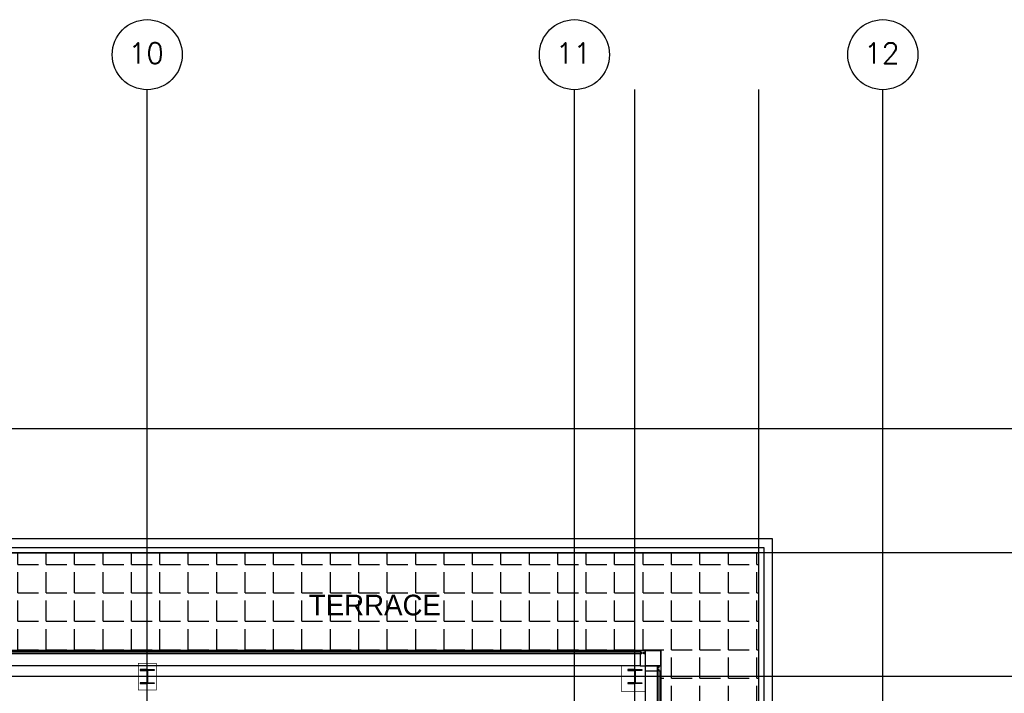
# Model space of a CAD drawing. Header units: millimetres. Extents: x -312551 to 250764, y -35891 to 59426.
# Tile 102 of 256: x -248676 to -234388, y 49642 to 59426. Entities that reach past the tile are written whole.
import ezdxf
from ezdxf.enums import TextEntityAlignment as Align

# ---------------------------------------------------------------- set-up
doc = ezdxf.new("R2010")
doc.units = ezdxf.units.MM
doc.header["$LTSCALE"] = 2.5
doc.layers.add('NF-BUBBLE', color=3, linetype='Continuous')
doc.styles.add('ROMANS', font='romans.shx', dxfattribs={"width": 0.8})

# ---------------------------------------------------------------- blocks, each defined once
blk = doc.blocks.new('BUBBLEGRID')
at = {"layer": 'NF-BUBBLE'}
blk.add_circle((-678, 0), 678, dxfattribs=at)
at = {"layer": 'NF-BUBBLE', "color": 1, "style": 'ROMANS'}
blk.add_attdef('888', text='', height=400, dxfattribs=at).set_placement((-698, -173), align=Align.CENTER)

msp = doc.modelspace()

# ---------------------------------------------------------------- hatches: boundary and pattern name
h = msp.add_hatch()
h.set_pattern_fill('ANGLE', color=8, scale=1500, style=0)
h.set_pattern_definition([(0, (-2467130.05, -4242199.36), (0, 412.5), [300, -112.5]), (90, (-2467130.05, -4242199.36), (-412.5, 3e-14), [300, -112.5])])
h.paths.add_polyline_path([(-239370.5, 36505.5), (-237950.5, 36505.5), (-237950.5, 51684.5), (-253775.5, 51684.5), (-253775.5, 50264.5), (-239370.5, 50264.5)])

# ---------------------------------------------------------------- linework, layer by layer
at = {"color": 8}
for p, q in [((-246825.5, -27784), (-246825.5, 58409.3)), ((-240625.5, -31409.4), (-240625.5, 58409.3)), ((-239750.5, -27784), (-239750.5, 58409.3)), ((-237950.5, -27784), (-237950.5, 58409.3)), ((-236150.5, -27784), (-236150.5, 58409.3)), ((-231058.6, 53484.5), (-311086.5, 53484.5)), ((-237750.5, 51884.5), (-253775.5, 51884.5)), ((-237750.5, 36505.5), (-237750.5, 51884.5)), ((-253775.5, 51759.5), (-237875.5, 51759.5)), ((-237875.5, 51759.5), (-237875.5, 36505.5)), ((-231058.6, 51684.5), (-311086.5, 51684.5)), ((-253775.5, 51684.5), (-237950.5, 51684.5)), ((-237950.5, 36505.5), (-237950.5, 51684.5)), ((-239670.5, 50264.5), (-253700.5, 50264.5)), ((-239670.5, 50239.5), (-253700.5, 50239.5)), ((-239670.5, 50214.5), (-253700.5, 50214.5)), ((-239595.5, 50264.5), (-239370.5, 50264.5)), ((-239370.5, 50039.5), (-239370.5, 50264.5)), ((-239670.5, 50039.5), (-253700.5, 50039.5)), ((-239420.5, 36580.5), (-239420.5, 50039.5)), ((-231058.6, 49884.5), (-311086.5, 49884.5)), ((-239595.5, 36580.5), (-239595.5, 49964.5)), ((-239395.5, 36580.5), (-239395.5, 49964.5)), ((-239370.5, 36580.5), (-239370.5, 49964.5))]:
    msp.add_line(p, q, dxfattribs=at)
for points in [[(-239370.5, 36505.5), (-237950.5, 36505.5), (-237950.5, 51684.5), (-253775.5, 51684.5), (-253775.5, 50264.5), (-239370.5, 50264.5)], [(-239595.5, 50264.5), (-239370.5, 50264.5), (-239370.5, 50039.5), (-239595.5, 50039.5)]]:
    msp.add_lwpolyline(points, close=True, dxfattribs=at)
for points in [[(-239670.5, 50239.5), (-239648, 50239.5), (-239648, 50214.5), (-239670.5, 50214.5), (-239670.5, 50039.5), (-239595.5, 50039.5), (-239595.5, 50214.5), (-239618, 50214.5), (-239618, 50239.5), (-239595.5, 50239.5), (-239595.5, 50264.5), (-239670.5, 50264.5), (-239670.5, 50239.5)], [(-239395.5, 49964.5), (-239395.5, 49987), (-239420.5, 49987), (-239420.5, 49964.5), (-239595.5, 49964.5), (-239595.5, 50039.5), (-239420.5, 50039.5), (-239420.5, 50017), (-239395.5, 50017), (-239395.5, 50039.5), (-239370.5, 50039.5), (-239370.5, 49964.5), (-239395.5, 49964.5)]]:
    msp.add_lwpolyline(points, dxfattribs=at)
at = {"color": 8, "const_width": 10}
msp.add_lwpolyline([(-246955.5, 49689.5), (-246955.5, 50079.5), (-246695.5, 50079.5), (-246695.5, 49689.5)], close=True, dxfattribs=at)
msp.add_lwpolyline([(-239595.5, 28038.5), (-240045.5, 28038.5), (-240045.5, 28633.5), (-235780.5, 28633.5), (-235780.5, 36067.8), (-240045.5, 36067.8), (-240045.5, 36657.8), (-239595.5, 36657.8), (-239595.5, 49669.5), (-239945.5, 49669.5), (-239945.5, 50039.5)], dxfattribs=at)
at = {"color": 8}
for points in [[(-246825.5, 49986.1), (-246927.1, 49986.1), (-246927.1, 49975.1), (-246839.9, 49975.1, -0.4142136), (-246829.2, 49964.4), (-246829.2, 49804.6, -0.4142136), (-246839.9, 49793.9), (-246927.1, 49793.9), (-246927.1, 49782.9), (-246825.5, 49782.9)], [(-246825.5, 49986.1), (-246723.9, 49986.1), (-246723.9, 49975.1), (-246811.2, 49975.1, 0.4142136), (-246821.9, 49964.4), (-246821.9, 49804.6, 0.4142136), (-246811.2, 49793.9), (-246723.9, 49793.9), (-246723.9, 49782.9), (-246825.5, 49782.9)], [(-239750.5, 49986.1), (-239852.1, 49986.1), (-239852.1, 49975.1), (-239764.9, 49975.1, -0.4142136), (-239754.2, 49964.4), (-239754.2, 49804.6, -0.4142136), (-239764.9, 49793.9), (-239852.1, 49793.9), (-239852.1, 49782.9), (-239750.5, 49782.9)], [(-239750.5, 49986.1), (-239648.9, 49986.1), (-239648.9, 49975.1), (-239736.2, 49975.1, 0.4142136), (-239746.9, 49964.4), (-239746.9, 49804.6, 0.4142136), (-239736.2, 49793.9), (-239648.9, 49793.9), (-239648.9, 49782.9), (-239750.5, 49782.9)]]:
    msp.add_lwpolyline(points, format="xyb", dxfattribs=at)

# ---------------------------------------------------------------- block references
at = {"color": 8, "xscale": 0.75, "yscale": 0.75, "zscale": 0.75}
for p, values in [((-246317.4, 58917.4), {'888': '10'}), ((-240117.4, 58917.4), {'888': '11'}), ((-235642.4, 58917.4), {'888': '12'})]:
    msp.add_blockref('BUBBLEGRID', p, dxfattribs=at).add_auto_attribs(values)

# ---------------------------------------------------------------- texts
at = {"color": 8}
msp.add_text('TERRACE', height=300, dxfattribs=at).set_placement((-244479.9, 50774.7))

doc.saveas('drawing.dxf')
